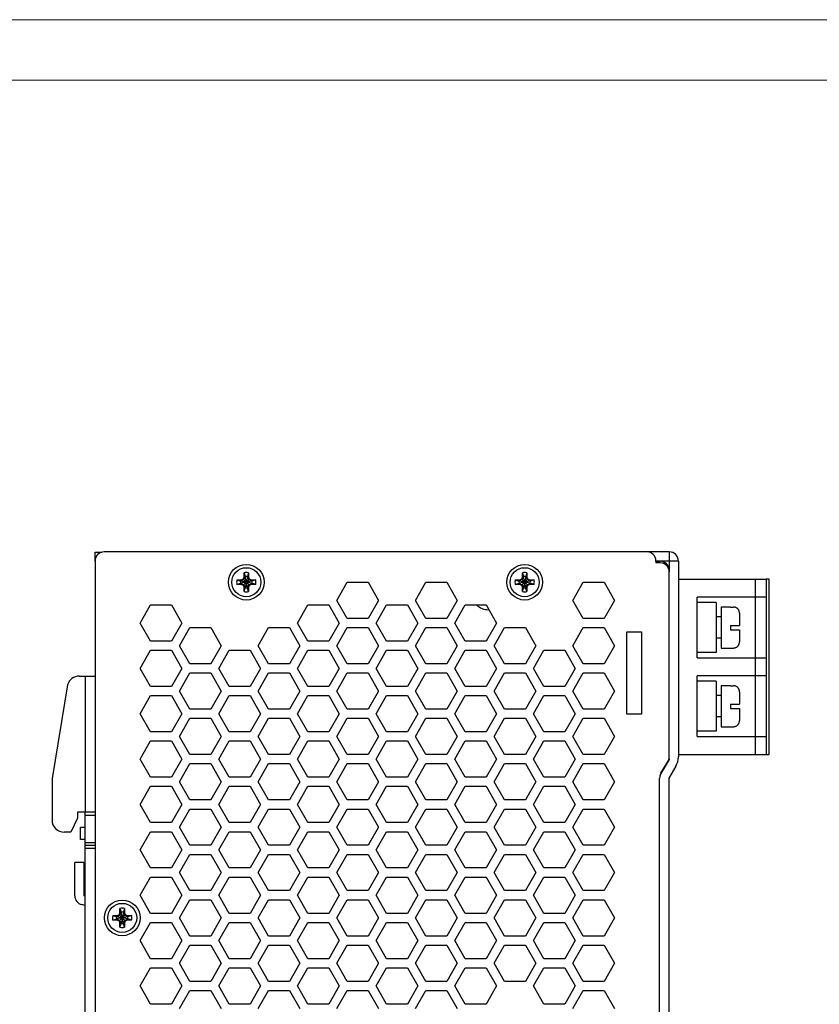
# Model space of a CAD drawing. Header units: millimetres. Extents: x 0 to 420, y 0 to 297.
# Tile 5 of 6: x 156 to 288, y 134 to 297. Entities that reach past the tile are written whole.
import ezdxf

# ---------------------------------------------------------------- set-up
doc = ezdxf.new("R2010")
doc.units = ezdxf.units.MM
doc.layers.get('0').update_dxf_attribs({"linetype": 'CONTINUOUS', "lineweight": 13})
doc.layers.add('Line', color=3, linetype='CONTINUOUS', lineweight=25)

msp = doc.modelspace()

# ---------------------------------------------------------------- linework, layer by layer
at = {"ltscale": 5}
for points in [[(0, 0), (420, 0), (420, 297), (0, 297)], [(10, 10), (410, 10), (410, 287), (10, 287)]]:
    msp.add_lwpolyline(points, close=True, dxfattribs=at)
at = {"layer": 'Line', "color": 7}
for p, q in [((168.18, 207.5), (168.18, 208.95)), ((168.18, 208.95), (169.37, 208.95)), ((263.08, 209), (169.68, 209)), ((263.08, 209), (263.08, 205.7)), ((168.18, 207.5), (168.18, 88)), ((260.88, 207.5), (260.88, 207.2)), ((264.58, 207.5), (260.88, 207.5)), ((260.88, 207.45), (261.58, 207.45)), ((261.58, 207.2), (260.88, 207.2)), ((264.58, 207.5), (264.58, 175.12)), ((192.81, 204.82), (192.81, 205.56)), ((192.81, 205.56), (193, 204.93)), ((193.55, 205.56), (193.37, 204.93)), ((193.55, 205.56), (193.55, 204.82)), ((238.81, 204.82), (238.81, 205.56)), ((238.81, 205.56), (239, 204.93)), ((239.55, 205.56), (239.37, 204.93)), ((239.55, 205.56), (239.55, 204.82)), ((263.08, 174.79), (263.08, 205.7)), ((191.62, 204.37), (192.36, 204.37)), ((191.62, 204.37), (192.25, 204.19)), ((191.62, 203.63), (192.25, 203.82)), ((192.36, 203.63), (191.62, 203.63)), ((194.11, 204.19), (192.25, 203.82)), ((192.29, 204.19), (192.25, 204.19)), ((194.11, 203.82), (192.25, 204.19)), ((192.25, 203.82), (192.29, 203.82)), ((192.74, 204.44), (192.29, 204.19)), ((192.36, 204.37), (192.29, 204.19)), ((194.08, 204.19), (192.29, 203.82)), ((194.08, 203.82), (192.29, 204.19)), ((192.29, 203.82), (192.74, 203.56)), ((192.36, 203.63), (192.29, 203.82)), ((192.36, 204.37), (192.72, 204.57)), ((192.72, 203.43), (192.36, 203.63)), ((192.72, 204.57), (192.81, 204.82)), ((192.72, 204.57), (192.74, 204.44)), ((192.72, 203.43), (192.74, 203.56)), ((193, 204.89), (192.74, 204.44)), ((193.63, 204.44), (192.74, 203.56)), ((193.63, 203.56), (192.74, 204.44)), ((192.74, 203.56), (193, 203.11)), ((192.81, 204.82), (193, 204.89)), ((193.37, 203.07), (193, 204.93)), ((193, 204.93), (193, 204.89)), ((193.37, 204.93), (193, 203.07)), ((193.37, 203.11), (193, 204.89)), ((193.37, 204.89), (193, 203.11)), ((193.37, 204.89), (193.37, 204.93)), ((193.55, 204.82), (193.37, 204.89)), ((193.63, 204.44), (193.37, 204.89)), ((193.37, 203.11), (193.63, 203.56)), ((193.55, 204.82), (193.65, 204.57)), ((193.65, 204.57), (193.63, 204.44)), ((194.08, 204.19), (193.63, 204.44)), ((193.63, 203.56), (194.08, 203.82)), ((193.65, 203.43), (193.63, 203.56)), ((193.65, 204.57), (194, 204.37)), ((194, 203.63), (193.65, 203.43)), ((194, 204.37), (194.74, 204.37)), ((194, 204.37), (194.08, 204.19)), ((194, 203.63), (194.08, 203.82)), ((194.74, 203.63), (194, 203.63)), ((194.11, 204.19), (194.08, 204.19)), ((194.08, 203.82), (194.11, 203.82)), ((194.74, 204.37), (194.11, 204.19)), ((194.74, 203.63), (194.11, 203.82)), ((208.12, 201), (209.85, 204)), ((209.85, 204), (213.31, 204)), ((213.31, 204), (215.05, 201)), ((221.12, 201), (222.85, 204)), ((222.85, 204), (226.31, 204)), ((226.31, 204), (228.05, 201)), ((237.62, 204.37), (238.36, 204.37)), ((237.62, 204.37), (238.25, 204.19)), ((237.62, 203.63), (238.25, 203.82)), ((238.36, 203.63), (237.62, 203.63)), ((240.11, 204.19), (238.25, 203.82)), ((238.29, 204.19), (238.25, 204.19)), ((240.11, 203.82), (238.25, 204.19)), ((238.25, 203.82), (238.29, 203.82)), ((238.74, 204.44), (238.29, 204.19)), ((238.36, 204.37), (238.29, 204.19)), ((240.08, 204.19), (238.29, 203.82)), ((240.08, 203.82), (238.29, 204.19)), ((238.29, 203.82), (238.74, 203.56)), ((238.36, 203.63), (238.29, 203.82)), ((238.36, 204.37), (238.72, 204.57)), ((238.72, 203.43), (238.36, 203.63)), ((238.72, 204.57), (238.81, 204.82)), ((238.72, 204.57), (238.74, 204.44)), ((238.72, 203.43), (238.74, 203.56)), ((239, 204.89), (238.74, 204.44)), ((239.63, 204.44), (238.74, 203.56)), ((239.63, 203.56), (238.74, 204.44)), ((238.74, 203.56), (239, 203.11)), ((238.81, 204.82), (239, 204.89)), ((239.37, 203.07), (239, 204.93)), ((239, 204.93), (239, 204.89)), ((239.37, 204.93), (239, 203.07)), ((239.37, 203.11), (239, 204.89)), ((239.37, 204.89), (239, 203.11)), ((239.37, 204.89), (239.37, 204.93)), ((239.55, 204.82), (239.37, 204.89)), ((239.63, 204.44), (239.37, 204.89)), ((239.37, 203.11), (239.63, 203.56)), ((239.55, 204.82), (239.65, 204.57)), ((239.65, 204.57), (239.63, 204.44)), ((240.08, 204.19), (239.63, 204.44)), ((239.63, 203.56), (240.08, 203.82)), ((239.65, 203.43), (239.63, 203.56)), ((239.65, 204.57), (240, 204.37)), ((240, 203.63), (239.65, 203.43)), ((240, 204.37), (240.74, 204.37)), ((240, 204.37), (240.08, 204.19)), ((240, 203.63), (240.08, 203.82)), ((240.74, 203.63), (240, 203.63)), ((240.11, 204.19), (240.08, 204.19)), ((240.08, 203.82), (240.11, 203.82)), ((240.74, 204.37), (240.11, 204.19)), ((240.74, 203.63), (240.11, 203.82)), ((247.12, 201), (248.85, 204)), ((248.85, 204), (252.31, 204)), ((252.31, 204), (254.05, 201)), ((264.68, 204.5), (279.08, 204.5)), ((277.26, 204.5), (277.26, 175.5)), ((279.59, 204.5), (279.08, 204.5)), ((279.08, 204.5), (279.08, 175.5)), ((279.59, 175.5), (279.59, 204.5)), ((192.81, 203.18), (192.72, 203.43)), ((192.81, 202.44), (192.81, 203.18)), ((192.81, 203.18), (193, 203.11)), ((192.81, 202.44), (193, 203.07)), ((193, 203.11), (193, 203.07)), ((193.55, 203.18), (193.37, 203.11)), ((193.37, 203.07), (193.37, 203.11)), ((193.55, 202.44), (193.37, 203.07)), ((193.65, 203.43), (193.55, 203.18)), ((193.55, 203.18), (193.55, 202.44)), ((238.81, 203.18), (238.72, 203.43)), ((238.81, 202.44), (238.81, 203.18)), ((238.81, 203.18), (239, 203.11)), ((238.81, 202.44), (239, 203.07)), ((239, 203.11), (239, 203.07)), ((239.55, 203.18), (239.37, 203.11)), ((239.37, 203.07), (239.37, 203.11)), ((239.55, 202.44), (239.37, 203.07)), ((239.65, 203.43), (239.55, 203.18)), ((239.55, 203.18), (239.55, 202.44)), ((175.62, 197.25), (177.35, 200.25)), ((177.35, 200.25), (180.81, 200.25)), ((180.81, 200.25), (182.55, 197.25)), ((201.62, 197.25), (203.35, 200.25)), ((203.35, 200.25), (206.81, 200.25)), ((206.81, 200.25), (208.55, 197.25)), ((209.85, 198), (208.12, 201)), ((215.05, 201), (213.31, 198)), ((214.62, 197.25), (216.35, 200.25)), ((216.35, 200.25), (219.81, 200.25)), ((219.81, 200.25), (221.55, 197.25)), ((222.85, 198), (221.12, 201)), ((228.05, 201), (226.31, 198)), ((227.62, 197.25), (229.35, 200.25)), ((229.35, 200.25), (232.81, 200.25)), ((232.81, 200.25), (234.55, 197.25)), ((248.85, 198), (247.12, 201)), ((254.05, 201), (252.31, 198)), ((267.68, 191.5), (267.68, 201.5)), ((279.08, 201.5), (267.68, 201.5)), ((267.68, 192.35), (267.68, 200.65)), ((270.81, 200.65), (267.68, 200.65)), ((270.81, 200.65), (270.81, 192.35)), ((271.68, 199.9), (271.68, 193.1)), ((271.68, 199.9), (273.18, 199.9)), ((273.18, 199.9), (273.18, 199.89)), ((273.18, 199.89), (273.68, 199.89)), ((274.68, 198.88), (274.68, 196.86)), ((177.35, 194.25), (175.62, 197.25)), ((182.55, 197.25), (180.81, 194.25)), ((203.35, 194.25), (201.62, 197.25)), ((208.55, 197.25), (206.81, 194.25)), ((213.31, 198), (209.85, 198)), ((216.35, 194.25), (214.62, 197.25)), ((221.55, 197.25), (219.81, 194.25)), ((226.31, 198), (222.85, 198)), ((229.35, 194.25), (227.62, 197.25)), ((234.55, 197.25), (232.81, 194.25)), ((252.31, 198), (248.85, 198)), ((271.68, 198.25), (270.81, 198.25)), ((182.12, 193.5), (183.85, 196.5)), ((183.85, 196.5), (187.31, 196.5)), ((187.31, 196.5), (189.05, 193.5)), ((195.12, 193.5), (196.85, 196.5)), ((196.85, 196.5), (200.31, 196.5)), ((200.31, 196.5), (202.05, 193.5)), ((208.12, 193.5), (209.85, 196.5)), ((209.85, 196.5), (213.31, 196.5)), ((213.31, 196.5), (215.05, 193.5)), ((221.12, 193.5), (222.85, 196.5)), ((222.85, 196.5), (226.31, 196.5)), ((226.31, 196.5), (228.05, 193.5)), ((234.12, 193.5), (235.85, 196.5)), ((235.85, 196.5), (239.31, 196.5)), ((239.31, 196.5), (241.05, 193.5)), ((247.12, 193.5), (248.85, 196.5)), ((248.85, 196.5), (252.31, 196.5)), ((252.31, 196.5), (254.05, 193.5)), ((256.08, 182.2), (256.08, 195.8)), ((256.08, 195.8), (258.48, 195.8)), ((258.48, 195.8), (258.48, 182.2)), ((273.18, 196.86), (274.68, 196.86)), ((273.18, 196.86), (273.18, 196.14)), ((273.18, 196.14), (274.68, 196.14)), ((274.68, 196.14), (274.68, 194.12)), ((180.81, 194.25), (177.35, 194.25)), ((206.81, 194.25), (203.35, 194.25)), ((219.81, 194.25), (216.35, 194.25)), ((232.81, 194.25), (229.35, 194.25)), ((271.68, 194.75), (270.81, 194.75)), ((175.62, 189.75), (177.35, 192.75)), ((177.35, 192.75), (180.81, 192.75)), ((180.81, 192.75), (182.55, 189.75)), ((183.85, 190.5), (182.12, 193.5)), ((189.05, 193.5), (187.31, 190.5)), ((188.62, 189.75), (190.35, 192.75)), ((190.35, 192.75), (193.81, 192.75)), ((193.81, 192.75), (195.55, 189.75)), ((196.85, 190.5), (195.12, 193.5)), ((202.05, 193.5), (200.31, 190.5)), ((201.62, 189.75), (203.35, 192.75)), ((203.35, 192.75), (206.81, 192.75)), ((206.81, 192.75), (208.55, 189.75)), ((209.85, 190.5), (208.12, 193.5)), ((215.05, 193.5), (213.31, 190.5)), ((214.62, 189.75), (216.35, 192.75)), ((216.35, 192.75), (219.81, 192.75)), ((219.81, 192.75), (221.55, 189.75)), ((222.85, 190.5), (221.12, 193.5)), ((228.05, 193.5), (226.31, 190.5)), ((227.62, 189.75), (229.35, 192.75)), ((229.35, 192.75), (232.81, 192.75)), ((232.81, 192.75), (234.55, 189.75)), ((235.85, 190.5), (234.12, 193.5)), ((241.05, 193.5), (239.31, 190.5)), ((240.62, 189.75), (242.35, 192.75)), ((242.35, 192.75), (245.81, 192.75)), ((245.81, 192.75), (247.55, 189.75)), ((248.85, 190.5), (247.12, 193.5)), ((254.05, 193.5), (252.31, 190.5)), ((270.81, 192.35), (267.68, 192.35)), ((271.68, 193.1), (273.18, 193.1)), ((273.18, 193.11), (273.68, 193.11)), ((273.18, 193.11), (273.18, 193.1)), ((187.31, 190.5), (183.85, 190.5)), ((200.31, 190.5), (196.85, 190.5)), ((213.31, 190.5), (209.85, 190.5)), ((226.31, 190.5), (222.85, 190.5)), ((239.31, 190.5), (235.85, 190.5)), ((252.31, 190.5), (248.85, 190.5)), ((267.68, 191.5), (279.08, 191.5)), ((279.08, 191.5), (279.08, 188.5)), ((177.35, 186.75), (175.62, 189.75)), ((182.55, 189.75), (180.81, 186.75)), ((182.12, 186), (183.85, 189)), ((183.85, 189), (187.31, 189)), ((187.31, 189), (189.05, 186)), ((190.35, 186.75), (188.62, 189.75)), ((195.55, 189.75), (193.81, 186.75)), ((195.12, 186), (196.85, 189)), ((196.85, 189), (200.31, 189)), ((200.31, 189), (202.05, 186)), ((203.35, 186.75), (201.62, 189.75)), ((208.55, 189.75), (206.81, 186.75)), ((208.12, 186), (209.85, 189)), ((209.85, 189), (213.31, 189)), ((213.31, 189), (215.05, 186)), ((216.35, 186.75), (214.62, 189.75)), ((221.55, 189.75), (219.81, 186.75)), ((221.12, 186), (222.85, 189)), ((222.85, 189), (226.31, 189)), ((226.31, 189), (228.05, 186)), ((229.35, 186.75), (227.62, 189.75)), ((234.55, 189.75), (232.81, 186.75)), ((234.12, 186), (235.85, 189)), ((235.85, 189), (239.31, 189)), ((239.31, 189), (241.05, 186)), ((242.35, 186.75), (240.62, 189.75)), ((247.55, 189.75), (245.81, 186.75)), ((247.12, 186), (248.85, 189)), ((248.85, 189), (252.31, 189)), ((252.31, 189), (254.05, 186)), ((165.57, 188.47), (168.18, 188.47)), ((166.58, 188.47), (166.58, 165.97)), ((279.08, 188.5), (267.68, 188.5)), ((267.68, 178.5), (267.68, 188.5)), ((270.81, 187.65), (267.68, 187.65)), ((267.68, 179.35), (267.68, 187.65)), ((270.81, 187.65), (270.81, 179.35)), ((163.65, 187.05), (161.08, 171.57)), ((180.81, 186.75), (177.35, 186.75)), ((183.85, 183), (182.12, 186)), ((189.05, 186), (187.31, 183)), ((193.81, 186.75), (190.35, 186.75)), ((196.85, 183), (195.12, 186)), ((202.05, 186), (200.31, 183)), ((206.81, 186.75), (203.35, 186.75)), ((209.85, 183), (208.12, 186)), ((215.05, 186), (213.31, 183)), ((219.81, 186.75), (216.35, 186.75)), ((222.85, 183), (221.12, 186)), ((228.05, 186), (226.31, 183)), ((232.81, 186.75), (229.35, 186.75)), ((235.85, 183), (234.12, 186)), ((241.05, 186), (239.31, 183)), ((245.81, 186.75), (242.35, 186.75)), ((248.85, 183), (247.12, 186)), ((254.05, 186), (252.31, 183)), ((271.68, 186.9), (273.18, 186.9)), ((271.68, 186.9), (271.68, 180.1)), ((273.18, 186.9), (273.18, 186.89)), ((273.18, 186.89), (273.68, 186.89)), ((274.68, 185.88), (274.68, 183.86)), ((175.62, 182.25), (177.35, 185.25)), ((177.35, 185.25), (180.81, 185.25)), ((180.81, 185.25), (182.55, 182.25)), ((188.62, 182.25), (190.35, 185.25)), ((190.35, 185.25), (193.81, 185.25)), ((193.81, 185.25), (195.55, 182.25)), ((201.62, 182.25), (203.35, 185.25)), ((203.35, 185.25), (206.81, 185.25)), ((206.81, 185.25), (208.55, 182.25)), ((214.62, 182.25), (216.35, 185.25)), ((216.35, 185.25), (219.81, 185.25)), ((219.81, 185.25), (221.55, 182.25)), ((227.62, 182.25), (229.35, 185.25)), ((229.35, 185.25), (232.81, 185.25)), ((232.81, 185.25), (234.55, 182.25)), ((240.62, 182.25), (242.35, 185.25)), ((242.35, 185.25), (245.81, 185.25)), ((245.81, 185.25), (247.55, 182.25)), ((271.68, 185.25), (270.81, 185.25)), ((187.31, 183), (183.85, 183)), ((200.31, 183), (196.85, 183)), ((213.31, 183), (209.85, 183)), ((226.31, 183), (222.85, 183)), ((239.31, 183), (235.85, 183)), ((252.31, 183), (248.85, 183)), ((273.18, 183.86), (274.68, 183.86)), ((273.18, 183.86), (273.18, 183.14)), ((273.18, 183.14), (274.68, 183.14)), ((274.68, 183.14), (274.68, 181.12)), ((177.35, 179.25), (175.62, 182.25)), ((182.55, 182.25), (180.81, 179.25)), ((182.12, 178.5), (183.85, 181.5)), ((183.85, 181.5), (187.31, 181.5)), ((187.31, 181.5), (189.05, 178.5)), ((190.35, 179.25), (188.62, 182.25)), ((195.55, 182.25), (193.81, 179.25)), ((195.12, 178.5), (196.85, 181.5)), ((196.85, 181.5), (200.31, 181.5)), ((200.31, 181.5), (202.05, 178.5)), ((203.35, 179.25), (201.62, 182.25)), ((208.55, 182.25), (206.81, 179.25)), ((208.12, 178.5), (209.85, 181.5)), ((209.85, 181.5), (213.31, 181.5)), ((213.31, 181.5), (215.05, 178.5)), ((216.35, 179.25), (214.62, 182.25)), ((221.55, 182.25), (219.81, 179.25)), ((221.12, 178.5), (222.85, 181.5)), ((222.85, 181.5), (226.31, 181.5)), ((226.31, 181.5), (228.05, 178.5)), ((229.35, 179.25), (227.62, 182.25)), ((234.55, 182.25), (232.81, 179.25)), ((234.12, 178.5), (235.85, 181.5)), ((235.85, 181.5), (239.31, 181.5)), ((239.31, 181.5), (241.05, 178.5)), ((242.35, 179.25), (240.62, 182.25)), ((247.55, 182.25), (245.81, 179.25)), ((247.12, 178.5), (248.85, 181.5)), ((248.85, 181.5), (252.31, 181.5)), ((252.31, 181.5), (254.05, 178.5)), ((258.48, 182.2), (256.08, 182.2)), ((271.68, 181.75), (270.81, 181.75)), ((180.81, 179.25), (177.35, 179.25)), ((193.81, 179.25), (190.35, 179.25)), ((206.81, 179.25), (203.35, 179.25)), ((219.81, 179.25), (216.35, 179.25)), ((232.81, 179.25), (229.35, 179.25)), ((245.81, 179.25), (242.35, 179.25)), ((270.81, 179.35), (267.68, 179.35)), ((271.68, 180.1), (273.18, 180.1)), ((273.18, 180.11), (273.68, 180.11)), ((273.18, 180.11), (273.18, 180.1)), ((175.62, 174.75), (177.35, 177.75)), ((177.35, 177.75), (180.81, 177.75)), ((180.81, 177.75), (182.55, 174.75)), ((183.85, 175.5), (182.12, 178.5)), ((189.05, 178.5), (187.31, 175.5)), ((188.62, 174.75), (190.35, 177.75)), ((190.35, 177.75), (193.81, 177.75)), ((193.81, 177.75), (195.55, 174.75)), ((196.85, 175.5), (195.12, 178.5)), ((202.05, 178.5), (200.31, 175.5)), ((201.62, 174.75), (203.35, 177.75)), ((203.35, 177.75), (206.81, 177.75)), ((206.81, 177.75), (208.55, 174.75)), ((209.85, 175.5), (208.12, 178.5)), ((215.05, 178.5), (213.31, 175.5)), ((214.62, 174.75), (216.35, 177.75)), ((216.35, 177.75), (219.81, 177.75)), ((219.81, 177.75), (221.55, 174.75)), ((222.85, 175.5), (221.12, 178.5)), ((228.05, 178.5), (226.31, 175.5)), ((227.62, 174.75), (229.35, 177.75)), ((229.35, 177.75), (232.81, 177.75)), ((232.81, 177.75), (234.55, 174.75)), ((235.85, 175.5), (234.12, 178.5)), ((241.05, 178.5), (239.31, 175.5)), ((240.62, 174.75), (242.35, 177.75)), ((242.35, 177.75), (245.81, 177.75)), ((245.81, 177.75), (247.55, 174.75)), ((248.85, 175.5), (247.12, 178.5)), ((254.05, 178.5), (252.31, 175.5)), ((267.68, 178.5), (279.08, 178.5)), ((177.35, 171.75), (175.62, 174.75)), ((182.55, 174.75), (180.81, 171.75)), ((187.31, 175.5), (183.85, 175.5)), ((190.35, 171.75), (188.62, 174.75)), ((195.55, 174.75), (193.81, 171.75)), ((200.31, 175.5), (196.85, 175.5)), ((203.35, 171.75), (201.62, 174.75)), ((208.55, 174.75), (206.81, 171.75)), ((213.31, 175.5), (209.85, 175.5)), ((216.35, 171.75), (214.62, 174.75)), ((221.55, 174.75), (219.81, 171.75)), ((226.31, 175.5), (222.85, 175.5)), ((229.35, 171.75), (227.62, 174.75)), ((234.55, 174.75), (232.81, 171.75)), ((239.31, 175.5), (235.85, 175.5)), ((242.35, 171.75), (240.62, 174.75)), ((247.55, 174.75), (245.81, 171.75)), ((252.31, 175.5), (248.85, 175.5)), ((263.08, 174.71), (261.69, 172.36)), ((261.71, 172.42), (263.05, 174.69)), ((263.08, 174.79), (263.08, 174.71)), ((264.68, 175.5), (279.08, 175.5)), ((279.08, 175.5), (279.59, 175.5)), ((182.12, 171), (183.85, 174)), ((183.85, 174), (187.31, 174)), ((187.31, 174), (189.05, 171)), ((195.12, 171), (196.85, 174)), ((196.85, 174), (200.31, 174)), ((200.31, 174), (202.05, 171)), ((208.12, 171), (209.85, 174)), ((209.85, 174), (213.31, 174)), ((213.31, 174), (215.05, 171)), ((221.12, 171), (222.85, 174)), ((222.85, 174), (226.31, 174)), ((226.31, 174), (228.05, 171)), ((234.12, 171), (235.85, 174)), ((235.85, 174), (239.31, 174)), ((239.31, 174), (241.05, 171)), ((247.12, 171), (248.85, 174)), ((248.85, 174), (252.31, 174)), ((252.31, 174), (254.05, 171)), ((264.16, 173.59), (262.98, 171.6)), ((161.08, 171.57), (161.08, 164.68)), ((180.81, 171.75), (177.35, 171.75)), ((183.85, 168), (182.12, 171)), ((189.05, 171), (187.31, 168)), ((193.81, 171.75), (190.35, 171.75)), ((196.85, 168), (195.12, 171)), ((202.05, 171), (200.31, 168)), ((206.81, 171.75), (203.35, 171.75)), ((209.85, 168), (208.12, 171)), ((215.05, 171), (213.31, 168)), ((219.81, 171.75), (216.35, 171.75)), ((222.85, 168), (221.12, 171)), ((228.05, 171), (226.31, 168)), ((232.81, 171.75), (229.35, 171.75)), ((235.85, 168), (234.12, 171)), ((241.05, 171), (239.31, 168)), ((245.81, 171.75), (242.35, 171.75)), ((248.85, 168), (247.12, 171)), ((254.05, 171), (252.31, 168)), ((261.48, 125.5), (261.48, 171.6)), ((262.98, 171.6), (262.98, 125.5)), ((175.62, 167.25), (177.35, 170.25)), ((177.35, 170.25), (180.81, 170.25)), ((180.81, 170.25), (182.55, 167.25)), ((188.62, 167.25), (190.35, 170.25)), ((190.35, 170.25), (193.81, 170.25)), ((193.81, 170.25), (195.55, 167.25)), ((201.62, 167.25), (203.35, 170.25)), ((203.35, 170.25), (206.81, 170.25)), ((206.81, 170.25), (208.55, 167.25)), ((214.62, 167.25), (216.35, 170.25)), ((216.35, 170.25), (219.81, 170.25)), ((219.81, 170.25), (221.55, 167.25)), ((227.62, 167.25), (229.35, 170.25)), ((229.35, 170.25), (232.81, 170.25)), ((232.81, 170.25), (234.55, 167.25)), ((240.62, 167.25), (242.35, 170.25)), ((242.35, 170.25), (245.81, 170.25)), ((245.81, 170.25), (247.55, 167.25)), ((187.31, 168), (183.85, 168)), ((200.31, 168), (196.85, 168)), ((213.31, 168), (209.85, 168)), ((226.31, 168), (222.85, 168)), ((239.31, 168), (235.85, 168)), ((252.31, 168), (248.85, 168)), ((177.35, 164.25), (175.62, 167.25)), ((182.55, 167.25), (180.81, 164.25)), ((182.12, 163.5), (183.85, 166.5)), ((183.85, 166.5), (187.31, 166.5)), ((187.31, 166.5), (189.05, 163.5)), ((190.35, 164.25), (188.62, 167.25)), ((195.55, 167.25), (193.81, 164.25)), ((195.12, 163.5), (196.85, 166.5)), ((196.85, 166.5), (200.31, 166.5)), ((200.31, 166.5), (202.05, 163.5)), ((203.35, 164.25), (201.62, 167.25)), ((208.55, 167.25), (206.81, 164.25)), ((208.12, 163.5), (209.85, 166.5)), ((209.85, 166.5), (213.31, 166.5)), ((213.31, 166.5), (215.05, 163.5)), ((216.35, 164.25), (214.62, 167.25)), ((221.55, 167.25), (219.81, 164.25)), ((221.12, 163.5), (222.85, 166.5)), ((222.85, 166.5), (226.31, 166.5)), ((226.31, 166.5), (228.05, 163.5)), ((229.35, 164.25), (227.62, 167.25)), ((234.55, 167.25), (232.81, 164.25)), ((234.12, 163.5), (235.85, 166.5)), ((235.85, 166.5), (239.31, 166.5)), ((239.31, 166.5), (241.05, 163.5)), ((242.35, 164.25), (240.62, 167.25)), ((247.55, 167.25), (245.81, 164.25)), ((247.12, 163.5), (248.85, 166.5)), ((248.85, 166.5), (252.31, 166.5)), ((252.31, 166.5), (254.05, 163.5)), ((165.28, 164.97), (164.21, 162.68)), ((168.18, 165.97), (165.28, 165.97)), ((165.28, 165.97), (165.28, 164.97)), ((166.58, 130.68), (166.58, 165.97)), ((166.58, 165.47), (168.18, 165.47)), ((166.58, 163.47), (165.78, 163.47)), ((165.78, 161.47), (165.78, 163.47)), ((180.81, 164.25), (177.35, 164.25)), ((183.85, 160.5), (182.12, 163.5)), ((189.05, 163.5), (187.31, 160.5)), ((193.81, 164.25), (190.35, 164.25)), ((196.85, 160.5), (195.12, 163.5)), ((202.05, 163.5), (200.31, 160.5)), ((206.81, 164.25), (203.35, 164.25)), ((209.85, 160.5), (208.12, 163.5)), ((215.05, 163.5), (213.31, 160.5)), ((219.81, 164.25), (216.35, 164.25)), ((222.85, 160.5), (221.12, 163.5)), ((228.05, 163.5), (226.31, 160.5)), ((232.81, 164.25), (229.35, 164.25)), ((235.85, 160.5), (234.12, 163.5)), ((241.05, 163.5), (239.31, 160.5)), ((245.81, 164.25), (242.35, 164.25)), ((248.85, 160.5), (247.12, 163.5)), ((254.05, 163.5), (252.31, 160.5)), ((164.21, 162.68), (163.08, 162.68)), ((166.58, 161.47), (165.78, 161.47)), ((175.62, 159.75), (177.35, 162.75)), ((177.35, 162.75), (180.81, 162.75)), ((180.81, 162.75), (182.55, 159.75)), ((188.62, 159.75), (190.35, 162.75)), ((190.35, 162.75), (193.81, 162.75)), ((193.81, 162.75), (195.55, 159.75)), ((201.62, 159.75), (203.35, 162.75)), ((203.35, 162.75), (206.81, 162.75)), ((206.81, 162.75), (208.55, 159.75)), ((214.62, 159.75), (216.35, 162.75)), ((216.35, 162.75), (219.81, 162.75)), ((219.81, 162.75), (221.55, 159.75)), ((227.62, 159.75), (229.35, 162.75)), ((229.35, 162.75), (232.81, 162.75)), ((232.81, 162.75), (234.55, 159.75)), ((240.62, 159.75), (242.35, 162.75)), ((242.35, 162.75), (245.81, 162.75)), ((245.81, 162.75), (247.55, 159.75)), ((166.58, 160.97), (168.18, 160.97)), ((168.18, 160.47), (166.58, 160.47)), ((168.18, 159.97), (166.58, 159.97)), ((177.35, 156.75), (175.62, 159.75)), ((182.55, 159.75), (180.81, 156.75)), ((187.31, 160.5), (183.85, 160.5)), ((190.35, 156.75), (188.62, 159.75)), ((195.55, 159.75), (193.81, 156.75)), ((200.31, 160.5), (196.85, 160.5)), ((203.35, 156.75), (201.62, 159.75)), ((208.55, 159.75), (206.81, 156.75)), ((213.31, 160.5), (209.85, 160.5)), ((216.35, 156.75), (214.62, 159.75)), ((221.55, 159.75), (219.81, 156.75)), ((226.31, 160.5), (222.85, 160.5)), ((229.35, 156.75), (227.62, 159.75)), ((234.55, 159.75), (232.81, 156.75)), ((239.31, 160.5), (235.85, 160.5)), ((242.35, 156.75), (240.62, 159.75)), ((247.55, 159.75), (245.81, 156.75)), ((252.31, 160.5), (248.85, 160.5)), ((182.12, 156), (183.85, 159)), ((183.85, 159), (187.31, 159)), ((187.31, 159), (189.05, 156)), ((195.12, 156), (196.85, 159)), ((196.85, 159), (200.31, 159)), ((200.31, 159), (202.05, 156)), ((208.12, 156), (209.85, 159)), ((209.85, 159), (213.31, 159)), ((213.31, 159), (215.05, 156)), ((221.12, 156), (222.85, 159)), ((222.85, 159), (226.31, 159)), ((226.31, 159), (228.05, 156)), ((234.12, 156), (235.85, 159)), ((235.85, 159), (239.31, 159)), ((239.31, 159), (241.05, 156)), ((247.12, 156), (248.85, 159)), ((248.85, 159), (252.31, 159)), ((252.31, 159), (254.05, 156)), ((166.35, 157.65), (164.85, 157.65)), ((164.85, 152.14), (164.85, 157.65)), ((166.35, 157.65), (166.35, 152.14)), ((180.81, 156.75), (177.35, 156.75)), ((193.81, 156.75), (190.35, 156.75)), ((206.81, 156.75), (203.35, 156.75)), ((219.81, 156.75), (216.35, 156.75)), ((232.81, 156.75), (229.35, 156.75)), ((245.81, 156.75), (242.35, 156.75)), ((175.62, 152.25), (177.35, 155.25)), ((177.35, 155.25), (180.81, 155.25)), ((180.81, 155.25), (182.55, 152.25)), ((183.85, 153), (182.12, 156)), ((189.05, 156), (187.31, 153)), ((188.62, 152.25), (190.35, 155.25)), ((190.35, 155.25), (193.81, 155.25)), ((193.81, 155.25), (195.55, 152.25)), ((196.85, 153), (195.12, 156)), ((202.05, 156), (200.31, 153)), ((201.62, 152.25), (203.35, 155.25)), ((203.35, 155.25), (206.81, 155.25)), ((206.81, 155.25), (208.55, 152.25)), ((209.85, 153), (208.12, 156)), ((215.05, 156), (213.31, 153)), ((214.62, 152.25), (216.35, 155.25)), ((216.35, 155.25), (219.81, 155.25)), ((219.81, 155.25), (221.55, 152.25)), ((222.85, 153), (221.12, 156)), ((228.05, 156), (226.31, 153)), ((227.62, 152.25), (229.35, 155.25)), ((229.35, 155.25), (232.81, 155.25)), ((232.81, 155.25), (234.55, 152.25)), ((235.85, 153), (234.12, 156)), ((241.05, 156), (239.31, 153)), ((240.62, 152.25), (242.35, 155.25)), ((242.35, 155.25), (245.81, 155.25)), ((245.81, 155.25), (247.55, 152.25)), ((248.85, 153), (247.12, 156)), ((254.05, 156), (252.31, 153)), ((166.58, 152.08), (166.35, 152.14)), ((177.35, 149.25), (175.62, 152.25)), ((182.55, 152.25), (180.81, 149.25)), ((182.12, 148.5), (183.85, 151.5)), ((187.31, 153), (183.85, 153)), ((183.85, 151.5), (187.31, 151.5)), ((187.31, 151.5), (189.05, 148.5)), ((190.35, 149.25), (188.62, 152.25)), ((195.55, 152.25), (193.81, 149.25)), ((195.12, 148.5), (196.85, 151.5)), ((200.31, 153), (196.85, 153)), ((196.85, 151.5), (200.31, 151.5)), ((200.31, 151.5), (202.05, 148.5)), ((203.35, 149.25), (201.62, 152.25)), ((208.55, 152.25), (206.81, 149.25)), ((208.12, 148.5), (209.85, 151.5)), ((213.31, 153), (209.85, 153)), ((209.85, 151.5), (213.31, 151.5)), ((213.31, 151.5), (215.05, 148.5)), ((216.35, 149.25), (214.62, 152.25)), ((221.55, 152.25), (219.81, 149.25)), ((221.12, 148.5), (222.85, 151.5)), ((226.31, 153), (222.85, 153)), ((222.85, 151.5), (226.31, 151.5)), ((226.31, 151.5), (228.05, 148.5)), ((229.35, 149.25), (227.62, 152.25)), ((234.55, 152.25), (232.81, 149.25)), ((234.12, 148.5), (235.85, 151.5)), ((239.31, 153), (235.85, 153)), ((235.85, 151.5), (239.31, 151.5)), ((239.31, 151.5), (241.05, 148.5)), ((242.35, 149.25), (240.62, 152.25)), ((247.55, 152.25), (245.81, 149.25)), ((247.12, 148.5), (248.85, 151.5)), ((252.31, 153), (248.85, 153)), ((248.85, 151.5), (252.31, 151.5)), ((252.31, 151.5), (254.05, 148.5)), ((166.58, 150.53), (165.96, 150.69)), ((172.31, 149.32), (172.31, 150.06)), ((172.31, 150.06), (172.5, 149.43)), ((173.05, 150.06), (172.87, 149.43)), ((173.05, 150.06), (173.05, 149.32)), ((171.12, 148.87), (171.86, 148.87)), ((171.12, 148.87), (171.75, 148.69)), ((171.12, 148.13), (171.75, 148.32)), ((173.61, 148.69), (171.75, 148.32)), ((171.79, 148.69), (171.75, 148.69)), ((173.61, 148.32), (171.75, 148.69)), ((171.75, 148.32), (171.79, 148.32)), ((172.24, 148.94), (171.79, 148.69)), ((171.86, 148.87), (171.79, 148.69)), ((173.58, 148.69), (171.79, 148.32)), ((173.58, 148.32), (171.79, 148.69)), ((171.79, 148.32), (172.24, 148.06)), ((171.86, 148.13), (171.79, 148.32)), ((171.86, 148.87), (172.22, 149.07)), ((172.22, 149.07), (172.31, 149.32)), ((172.22, 149.07), (172.24, 148.94)), ((172.5, 149.39), (172.24, 148.94)), ((173.13, 148.94), (172.24, 148.06)), ((173.13, 148.06), (172.24, 148.94)), ((172.31, 149.32), (172.5, 149.39)), ((172.87, 147.57), (172.5, 149.43)), ((172.5, 149.43), (172.5, 149.39)), ((172.87, 149.43), (172.5, 147.57)), ((172.87, 147.61), (172.5, 149.39)), ((172.87, 149.39), (172.5, 147.61)), ((172.87, 149.39), (172.87, 149.43)), ((173.05, 149.32), (172.87, 149.39)), ((173.13, 148.94), (172.87, 149.39)), ((173.05, 149.32), (173.15, 149.07)), ((173.15, 149.07), (173.13, 148.94)), ((173.58, 148.69), (173.13, 148.94)), ((173.13, 148.06), (173.58, 148.32)), ((173.15, 149.07), (173.5, 148.87)), ((173.5, 148.87), (174.24, 148.87)), ((173.5, 148.87), (173.58, 148.69)), ((173.5, 148.13), (173.58, 148.32)), ((173.61, 148.69), (173.58, 148.69)), ((173.58, 148.32), (173.61, 148.32)), ((174.24, 148.87), (173.61, 148.69)), ((174.24, 148.13), (173.61, 148.32)), ((180.81, 149.25), (177.35, 149.25)), ((183.85, 145.5), (182.12, 148.5)), ((189.05, 148.5), (187.31, 145.5)), ((193.81, 149.25), (190.35, 149.25)), ((196.85, 145.5), (195.12, 148.5)), ((202.05, 148.5), (200.31, 145.5)), ((206.81, 149.25), (203.35, 149.25)), ((209.85, 145.5), (208.12, 148.5)), ((215.05, 148.5), (213.31, 145.5)), ((219.81, 149.25), (216.35, 149.25)), ((222.85, 145.5), (221.12, 148.5)), ((228.05, 148.5), (226.31, 145.5)), ((232.81, 149.25), (229.35, 149.25)), ((235.85, 145.5), (234.12, 148.5)), ((241.05, 148.5), (239.31, 145.5)), ((245.81, 149.25), (242.35, 149.25)), ((248.85, 145.5), (247.12, 148.5)), ((254.05, 148.5), (252.31, 145.5)), ((171.86, 148.13), (171.12, 148.13)), ((172.22, 147.93), (171.86, 148.13)), ((172.22, 147.93), (172.24, 148.06)), ((172.31, 147.68), (172.22, 147.93)), ((172.24, 148.06), (172.5, 147.61)), ((172.31, 146.94), (172.31, 147.68)), ((172.31, 147.68), (172.5, 147.61)), ((172.31, 146.94), (172.5, 147.57)), ((172.5, 147.61), (172.5, 147.57)), ((172.87, 147.61), (173.13, 148.06)), ((173.05, 147.68), (172.87, 147.61)), ((172.87, 147.57), (172.87, 147.61)), ((173.05, 146.94), (172.87, 147.57)), ((173.15, 147.93), (173.05, 147.68)), ((173.05, 147.68), (173.05, 146.94)), ((173.15, 147.93), (173.13, 148.06)), ((173.5, 148.13), (173.15, 147.93)), ((174.24, 148.13), (173.5, 148.13)), ((175.62, 144.75), (177.35, 147.75)), ((177.35, 147.75), (180.81, 147.75)), ((180.81, 147.75), (182.55, 144.75)), ((188.62, 144.75), (190.35, 147.75)), ((190.35, 147.75), (193.81, 147.75)), ((193.81, 147.75), (195.55, 144.75)), ((201.62, 144.75), (203.35, 147.75)), ((203.35, 147.75), (206.81, 147.75)), ((206.81, 147.75), (208.55, 144.75)), ((214.62, 144.75), (216.35, 147.75)), ((216.35, 147.75), (219.81, 147.75)), ((219.81, 147.75), (221.55, 144.75)), ((227.62, 144.75), (229.35, 147.75)), ((229.35, 147.75), (232.81, 147.75)), ((232.81, 147.75), (234.55, 144.75)), ((240.62, 144.75), (242.35, 147.75)), ((242.35, 147.75), (245.81, 147.75)), ((245.81, 147.75), (247.55, 144.75)), ((187.31, 145.5), (183.85, 145.5)), ((200.31, 145.5), (196.85, 145.5)), ((213.31, 145.5), (209.85, 145.5)), ((226.31, 145.5), (222.85, 145.5)), ((239.31, 145.5), (235.85, 145.5)), ((252.31, 145.5), (248.85, 145.5)), ((177.35, 141.75), (175.62, 144.75)), ((182.55, 144.75), (180.81, 141.75)), ((182.12, 141), (183.85, 144)), ((183.85, 144), (187.31, 144)), ((187.31, 144), (189.05, 141)), ((190.35, 141.75), (188.62, 144.75)), ((195.55, 144.75), (193.81, 141.75)), ((195.12, 141), (196.85, 144)), ((196.85, 144), (200.31, 144)), ((200.31, 144), (202.05, 141)), ((203.35, 141.75), (201.62, 144.75)), ((208.55, 144.75), (206.81, 141.75)), ((208.12, 141), (209.85, 144)), ((209.85, 144), (213.31, 144)), ((213.31, 144), (215.05, 141)), ((216.35, 141.75), (214.62, 144.75)), ((221.55, 144.75), (219.81, 141.75)), ((221.12, 141), (222.85, 144)), ((222.85, 144), (226.31, 144)), ((226.31, 144), (228.05, 141)), ((229.35, 141.75), (227.62, 144.75)), ((234.55, 144.75), (232.81, 141.75)), ((234.12, 141), (235.85, 144)), ((235.85, 144), (239.31, 144)), ((239.31, 144), (241.05, 141)), ((242.35, 141.75), (240.62, 144.75)), ((247.55, 144.75), (245.81, 141.75)), ((247.12, 141), (248.85, 144)), ((248.85, 144), (252.31, 144)), ((252.31, 144), (254.05, 141)), ((180.81, 141.75), (177.35, 141.75)), ((193.81, 141.75), (190.35, 141.75)), ((206.81, 141.75), (203.35, 141.75)), ((219.81, 141.75), (216.35, 141.75)), ((232.81, 141.75), (229.35, 141.75)), ((245.81, 141.75), (242.35, 141.75)), ((175.62, 137.25), (177.35, 140.25)), ((177.35, 140.25), (180.81, 140.25)), ((180.81, 140.25), (182.55, 137.25)), ((183.85, 138), (182.12, 141)), ((189.05, 141), (187.31, 138)), ((188.62, 137.25), (190.35, 140.25)), ((190.35, 140.25), (193.81, 140.25)), ((193.81, 140.25), (195.55, 137.25)), ((196.85, 138), (195.12, 141)), ((202.05, 141), (200.31, 138)), ((201.62, 137.25), (203.35, 140.25)), ((203.35, 140.25), (206.81, 140.25)), ((206.81, 140.25), (208.55, 137.25)), ((209.85, 138), (208.12, 141)), ((215.05, 141), (213.31, 138)), ((214.62, 137.25), (216.35, 140.25)), ((216.35, 140.25), (219.81, 140.25)), ((219.81, 140.25), (221.55, 137.25)), ((222.85, 138), (221.12, 141)), ((228.05, 141), (226.31, 138)), ((227.62, 137.25), (229.35, 140.25)), ((229.35, 140.25), (232.81, 140.25)), ((232.81, 140.25), (234.55, 137.25)), ((235.85, 138), (234.12, 141)), ((241.05, 141), (239.31, 138)), ((240.62, 137.25), (242.35, 140.25)), ((242.35, 140.25), (245.81, 140.25)), ((245.81, 140.25), (247.55, 137.25)), ((248.85, 138), (247.12, 141)), ((254.05, 141), (252.31, 138)), ((177.35, 134.25), (175.62, 137.25)), ((182.55, 137.25), (180.81, 134.25)), ((187.31, 138), (183.85, 138)), ((190.35, 134.25), (188.62, 137.25)), ((195.55, 137.25), (193.81, 134.25)), ((200.31, 138), (196.85, 138)), ((203.35, 134.25), (201.62, 137.25)), ((208.55, 137.25), (206.81, 134.25)), ((213.31, 138), (209.85, 138)), ((216.35, 134.25), (214.62, 137.25)), ((221.55, 137.25), (219.81, 134.25)), ((226.31, 138), (222.85, 138)), ((229.35, 134.25), (227.62, 137.25)), ((234.55, 137.25), (232.81, 134.25)), ((239.31, 138), (235.85, 138)), ((242.35, 134.25), (240.62, 137.25)), ((247.55, 137.25), (245.81, 134.25)), ((252.31, 138), (248.85, 138)), ((182.12, 133.5), (183.85, 136.5)), ((183.85, 136.5), (187.31, 136.5)), ((187.31, 136.5), (189.05, 133.5)), ((195.12, 133.5), (196.85, 136.5)), ((196.85, 136.5), (200.31, 136.5)), ((200.31, 136.5), (202.05, 133.5)), ((208.12, 133.5), (209.85, 136.5)), ((209.85, 136.5), (213.31, 136.5)), ((213.31, 136.5), (215.05, 133.5)), ((221.12, 133.5), (222.85, 136.5)), ((222.85, 136.5), (226.31, 136.5)), ((226.31, 136.5), (228.05, 133.5)), ((247.12, 133.5), (248.85, 136.5)), ((248.85, 136.5), (252.31, 136.5)), ((252.31, 136.5), (254.05, 133.5)), ((180.81, 134.25), (177.35, 134.25)), ((193.81, 134.25), (190.35, 134.25)), ((206.81, 134.25), (203.35, 134.25)), ((219.81, 134.25), (216.35, 134.25)), ((232.81, 134.25), (229.35, 134.25)), ((245.81, 134.25), (242.35, 134.25))]:
    msp.add_line(p, q, dxfattribs=at)
for centre, radius in [((193.18, 204), 2.95), ((239.18, 204), 2.95), ((193.18, 204), 2.4), ((239.18, 204), 2.4), ((172.68, 148.5), 2.95), ((172.68, 148.5), 2.4)]:
    msp.add_circle(centre, radius, dxfattribs=at)
for centre, radius, start, end in [((169.68, 207.5), 1.5, 90, 180), ((259.38, 207.5), 1.5, 0, 90), ((263.08, 207.5), 1.5, 0, 90), ((261.58, 205.95), 1.5, 0, 90), ((261.58, 205.7), 1.5, 0, 90), ((193.18, 204), 1.6, 76.6293, 103.3707), ((239.18, 204), 1.6, 76.6293, 103.3707), ((193.18, 204), 1.6, 166.6293, 193.3707), ((193.18, 204), 0.95, 168.7706, 191.2294), ((193.18, 204), 0.95, 78.7706, 101.2294), ((193.18, 204), 0.95, 348.7706, 11.2294), ((193.18, 204), 1.6, 346.6293, 13.3707), ((239.18, 204), 1.6, 166.6293, 193.3707), ((239.18, 204), 0.95, 168.7706, 191.2294), ((239.18, 204), 0.95, 78.7706, 101.2294), ((239.18, 204), 0.95, 348.7706, 11.2294), ((239.18, 204), 1.6, 346.6293, 13.3707), ((193.18, 204), 1.6, 256.6293, 283.3707), ((193.18, 204), 0.95, 258.7706, 281.2294), ((239.18, 204), 1.6, 256.6293, 283.3707), ((239.18, 204), 0.95, 258.7706, 281.2294), ((233.23, 202.45), 3, 227.4596, 270), ((165.57, 186.47), 2, 90, 163.3008), ((262.88, 174.79), 0.2, 329.3493, 0), ((261.58, 175.12), 3, 329.3493, 0), ((263.08, 171.6), 1.6, 149.3493, 180), ((262.98, 171.6), 1.5, 149.3493, 180), ((163.08, 164.68), 2, 180, 270), ((166.35, 152.14), 1.5, 180, 255), ((172.68, 148.5), 1.6, 76.6293, 103.3707), ((172.68, 148.5), 1.6, 166.6293, 193.3707), ((172.68, 148.5), 0.95, 168.7706, 191.2294), ((172.68, 148.5), 0.95, 78.7706, 101.2294), ((172.68, 148.5), 0.95, 348.7706, 11.2294), ((172.68, 148.5), 1.6, 346.6293, 13.3707), ((172.68, 148.5), 1.6, 256.6293, 283.3707), ((172.68, 148.5), 0.95, 258.7706, 281.2294)]:
    msp.add_arc(centre, radius, start, end, dxfattribs=at)
for points, knots in [([(274.68, 198.88), (274.68, 198.93), (274.67, 199.02), (274.64, 199.17), (274.59, 199.3), (274.53, 199.43), (274.44, 199.54), (274.34, 199.64), (274.22, 199.73), (274.1, 199.8), (273.96, 199.85), (273.82, 199.88), (273.73, 199.89), (273.68, 199.89)], [0, 0, 0, 0, 0.143542, 0.287009, 0.430491, 0.573618, 0.716911, 0.859815, 1.002932, 1.145688, 1.288616, 1.431365, 1.574048, 1.574048, 1.574048, 1.574048]), ([(273.68, 193.11), (273.73, 193.11), (273.82, 193.12), (273.96, 193.15), (274.1, 193.2), (274.22, 193.27), (274.34, 193.36), (274.44, 193.46), (274.53, 193.57), (274.59, 193.7), (274.64, 193.83), (274.67, 193.98), (274.68, 194.07), (274.68, 194.12)], [0, 0, 0, 0, 0.142778, 0.285668, 0.428722, 0.571534, 0.714634, 0.857526, 1.000816, 1.143886, 1.287254, 1.430596, 1.574048, 1.574048, 1.574048, 1.574048]), ([(274.68, 185.88), (274.68, 185.93), (274.67, 186.02), (274.64, 186.17), (274.59, 186.3), (274.53, 186.43), (274.44, 186.54), (274.34, 186.64), (274.22, 186.73), (274.1, 186.8), (273.96, 186.85), (273.82, 186.88), (273.73, 186.89), (273.68, 186.89)], [0, 0, 0, 0, 0.143542, 0.287009, 0.430491, 0.573618, 0.716911, 0.859815, 1.002932, 1.145688, 1.288616, 1.431365, 1.574048, 1.574048, 1.574048, 1.574048]), ([(273.68, 180.11), (273.73, 180.11), (273.82, 180.12), (273.96, 180.15), (274.1, 180.2), (274.22, 180.27), (274.34, 180.36), (274.44, 180.46), (274.53, 180.57), (274.59, 180.7), (274.64, 180.83), (274.67, 180.98), (274.68, 181.07), (274.68, 181.12)], [0, 0, 0, 0, 0.142778, 0.285668, 0.428722, 0.571534, 0.714634, 0.857526, 1.000816, 1.143886, 1.287254, 1.430596, 1.574048, 1.574048, 1.574048, 1.574048])]:
    msp.add_open_spline(points, degree=3, knots=knots, dxfattribs=at)

doc.saveas('drawing.dxf')
